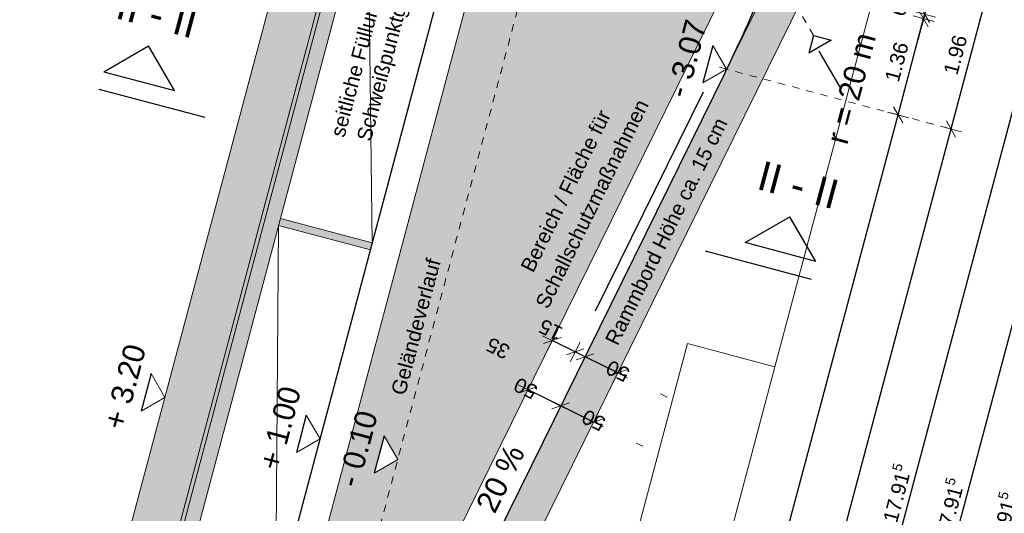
# Model space of a CAD drawing. Header units: metres. Extents: x 4462371 to 4462630, y 5328161 to 5328403.
# Tile 15 of 152: x 4462405.21 to 4462418.68, y 5328254.59 to 5328261.34. Entities that reach past the tile are written whole.
import ezdxf

# ---------------------------------------------------------------- set-up
doc = ezdxf.new("R2010")
doc.units = ezdxf.units.M
doc.header["$PDMODE"] = 65
doc.linetypes.add('AUSGEZOGEN', pattern=[0])
doc.linetypes.add('VERDECKT2_S2', pattern=[0.15, 0.1, -0.05])
doc.layers.add('Maßlinie_Allgemein', color=7, linetype='AUSGEZOGEN', lineweight=13)
doc.layers.add('Standard', color=7, linetype='AUSGEZOGEN', lineweight=13)
doc.styles.add('ARIAL', font='ARIAL.TTF')
doc.dimstyles.new('_DIMSTYLE_12', dxfattribs={"dimtxt": 0.2, "dimasz": 0.3, "dimexe": 0, "dimexo": 0, "dimgap": 0.1, "dimtad": 2, "dimrnd": 0.01, "dimzin": 4, "dimdsep": 46, "dimtxsty": 'ARIAL', "dimblk1": 'ALL_ML_STRICH', "dimblk2": 'ALL_ML_STRICH', "dimsah": 1, "dimcen": 0, "dimclrd": 7, "dimclre": 7, "dimclrt": 7, "dimadec": 0, "dimazin": 0, "dimtfac": 1, "dimtdec": 0, "dimtix": 1, "dimtmove": 2, "dimatfit": 3, "dimfxl": 0, "dimtzin": 0, "dimlwd": 0, "dimlwe": 13, "dimarcsym": 0})
doc.dimstyles.new('_DIMSTYLE_14', dxfattribs={"dimtxt": 0.2, "dimasz": 0.3, "dimexe": 0, "dimexo": 0, "dimgap": 0.1, "dimtad": 2, "dimdec": 1, "dimlfac": 100, "dimrnd": 1, "dimzin": 4, "dimdsep": 46, "dimtxsty": 'ARIAL', "dimblk1": 'ALL_ML_STRICH', "dimblk2": 'ALL_ML_STRICH', "dimsah": 1, "dimcen": 0, "dimclrd": 7, "dimclre": 7, "dimclrt": 7, "dimadec": 0, "dimazin": 0, "dimtfac": 1, "dimtdec": 0, "dimtix": 1, "dimtmove": 2, "dimatfit": 3, "dimfxl": 0, "dimtvp": 1.2, "dimtzin": 0, "dimlwd": 0, "dimlwe": 13, "dimarcsym": 0})
doc.dimstyles.new('_DIMSTYLE_20', dxfattribs={"dimtxt": 0.2, "dimasz": 0.3, "dimexe": 0, "dimexo": 0, "dimgap": 0.1, "dimtad": 2, "dimdec": 1, "dimlfac": 100, "dimrnd": 0.5, "dimzin": 4, "dimdsep": 46, "dimtxsty": 'ARIAL', "dimblk1": 'ALL_ML_STRICH', "dimblk2": 'ALL_ML_STRICH', "dimsah": 1, "dimcen": 0, "dimclrd": 7, "dimclre": 7, "dimclrt": 7, "dimadec": 0, "dimazin": 0, "dimtfac": 1, "dimtdec": 0, "dimtix": 1, "dimtmove": 2, "dimatfit": 3, "dimfxl": 0, "dimtvp": 1.2, "dimtzin": 0, "dimlwd": 0, "dimlwe": 13, "dimarcsym": 0})
doc.dimstyles.new('_DIMSTYLE_8', dxfattribs={"dimtxt": 0.2, "dimasz": 0.3, "dimexe": 0, "dimexo": 0, "dimgap": 0.1, "dimtad": 2, "dimdec": 3, "dimrnd": 0.005, "dimzin": 4, "dimdsep": 46, "dimtxsty": 'ARIAL', "dimblk1": 'ALL_ML_STRICH', "dimblk2": 'ALL_ML_STRICH', "dimsah": 1, "dimcen": 0, "dimclrd": 7, "dimclre": 7, "dimclrt": 7, "dimadec": 0, "dimazin": 0, "dimtfac": 1, "dimtdec": 0, "dimtix": 1, "dimtmove": 2, "dimatfit": 3, "dimfxl": 0, "dimtzin": 0, "dimlwd": 0, "dimlwe": 13, "dimarcsym": 0})

# ---------------------------------------------------------------- blocks, each defined once
blk = doc.blocks.new('ALL_ML_STRICH')
at = {"color": 0, "linetype": 'ByBlock', "lineweight": -2}
for p, q in [((0, -0.5), (0, 0.5)), ((-1, 0), (0.5, 0)), ((-0.3, -0.3), (0.3, 0.3))]:
    blk.add_line(p, q, dxfattribs=at)
blk = doc.blocks.new('*D291')
at = {"layer": 'DEFPOINTS', "color": 7, "linetype": 'AUSGEZOGEN', "lineweight": 13}
for p in [(4462414.88, 5328260.665), (4462409.227, 5328249.188), (4462414.721, 5328247.725)]:
    blk.add_point(p, dxfattribs=at)
at = {"layer": 'Maßlinie_Allgemein', "color": 7, "linetype": 'AUSGEZOGEN', "lineweight": -2}
for p, q in [((4462414.721, 5328247.725), (4462417.949, 5328259.848)), ((4462417.949, 5328259.848), (4462417.949, 5328259.848)), ((4462414.721, 5328247.725), (4462414.721, 5328247.725))]:
    blk.add_line(p, q, dxfattribs=at)
at = {"layer": 'Maßlinie_Allgemein', "color": 7, "linetype": 'AUSGEZOGEN', "lineweight": 13, "yscale": 0.3, "zscale": 0.3}
for p, xscale, rotation in [((4462417.949, 5328259.848), 0.2999999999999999, 75.08618457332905), ((4462414.721, 5328247.725), 0.3, 255.0861845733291)]:
    blk.add_blockref('ALL_ML_STRICH', p, dxfattribs=dict(at, xscale=xscale, rotation=rotation))
at = {"layer": 'Maßlinie_Allgemein', "color": 7, "linetype": 'AUSGEZOGEN', "lineweight": 13, "insert": (4462416.14, 5328253.845), "char_height": 0.2, "width": 1, "attachment_point": 5, "rotation": 75.0862, "style": 'ARIAL'}
blk.add_mtext('\\A1;{\\A1;{12.55\\H0.132000;\\S^ ;}}', dxfattribs=at)
blk = doc.blocks.new('*D292')
at = {"layer": 'DEFPOINTS', "color": 7, "linetype": 'AUSGEZOGEN', "lineweight": 13}
for p in [(4462415.66, 5328262.488), (4462414.88, 5328260.665), (4462417.949, 5328259.848)]:
    blk.add_point(p, dxfattribs=at)
at = {"layer": 'Maßlinie_Allgemein', "color": 7, "linetype": 'AUSGEZOGEN', "lineweight": -2}
for p, q in [((4462417.949, 5328259.848), (4462418.454, 5328261.743)), ((4462418.454, 5328261.743), (4462418.454, 5328261.743)), ((4462417.949, 5328259.848), (4462417.949, 5328259.848))]:
    blk.add_line(p, q, dxfattribs=at)
at = {"layer": 'Maßlinie_Allgemein', "color": 7, "linetype": 'AUSGEZOGEN', "lineweight": 13, "yscale": 0.3, "zscale": 0.3}
for p, xscale, rotation in [((4462418.454, 5328261.743), 0.2999999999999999, 75.08618457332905), ((4462417.949, 5328259.848), 0.3, 255.0861845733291)]:
    blk.add_blockref('ALL_ML_STRICH', p, dxfattribs=dict(at, xscale=xscale, rotation=rotation))
at = {"layer": 'Maßlinie_Allgemein', "color": 7, "linetype": 'AUSGEZOGEN', "lineweight": 13, "insert": (4462418.009, 5328260.862), "char_height": 0.2, "width": 0.8, "attachment_point": 5, "rotation": 75.0862, "style": 'ARIAL'}
blk.add_mtext('\\A1;{\\A1;{1.96\\H0.132000;\\S^ ;}}', dxfattribs=at)
blk = doc.blocks.new('*D297')
at = {"layer": 'DEFPOINTS', "color": 7, "linetype": 'AUSGEZOGEN', "lineweight": 13}
for p in [(4462414.88, 5328260.665), (4462409.227, 5328249.188), (4462413.996, 5328247.918)]:
    blk.add_point(p, dxfattribs=at)
at = {"layer": 'Maßlinie_Allgemein', "color": 7, "linetype": 'AUSGEZOGEN', "lineweight": -2}
for p, q in [((4462413.996, 5328247.918), (4462417.225, 5328260.041)), ((4462417.225, 5328260.041), (4462417.225, 5328260.041)), ((4462413.996, 5328247.918), (4462413.996, 5328247.918))]:
    blk.add_line(p, q, dxfattribs=at)
at = {"layer": 'Maßlinie_Allgemein', "color": 7, "linetype": 'AUSGEZOGEN', "lineweight": 13, "xscale": 0.3, "yscale": 0.3, "zscale": 0.3}
for p, rotation in [((4462417.225, 5328260.041), 75.08618457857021), ((4462413.996, 5328247.918), 255.0861845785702)]:
    blk.add_blockref('ALL_ML_STRICH', p, dxfattribs=dict(at, rotation=rotation))
at = {"layer": 'Maßlinie_Allgemein', "color": 7, "linetype": 'AUSGEZOGEN', "lineweight": 13, "insert": (4462415.415, 5328254.038), "char_height": 0.2, "width": 1, "attachment_point": 5, "rotation": 75.0862, "style": 'ARIAL'}
blk.add_mtext('\\A1;{\\A1;{12.55\\H0.132000;\\S^ ;}}', dxfattribs=at)
blk = doc.blocks.new('*D298')
at = {"layer": 'DEFPOINTS', "color": 7, "linetype": 'AUSGEZOGEN', "lineweight": 13}
for p in [(4462415.443, 5328261.925), (4462414.88, 5328260.665), (4462417.225, 5328260.041)]:
    blk.add_point(p, dxfattribs=at)
at = {"layer": 'Maßlinie_Allgemein', "color": 7, "linetype": 'AUSGEZOGEN', "lineweight": -2}
for p, q in [((4462417.225, 5328260.041), (4462417.575, 5328261.357)), ((4462417.575, 5328261.357), (4462417.575, 5328261.357)), ((4462417.225, 5328260.041), (4462417.225, 5328260.041))]:
    blk.add_line(p, q, dxfattribs=at)
at = {"layer": 'Maßlinie_Allgemein', "color": 7, "linetype": 'AUSGEZOGEN', "lineweight": 13, "xscale": 0.3, "yscale": 0.3, "zscale": 0.3}
for p, rotation in [((4462417.575, 5328261.357), 75.08618457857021), ((4462417.225, 5328260.041), 255.0861845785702)]:
    blk.add_blockref('ALL_ML_STRICH', p, dxfattribs=dict(at, rotation=rotation))
at = {"layer": 'Maßlinie_Allgemein', "color": 7, "linetype": 'AUSGEZOGEN', "lineweight": 13, "insert": (4462417.207, 5328260.766), "char_height": 0.2, "width": 0.8, "attachment_point": 5, "rotation": 75.0862, "style": 'ARIAL'}
blk.add_mtext('\\A1;{\\A1;{1.36\\H0.132000;\\S^ ;}}', dxfattribs=at)
blk = doc.blocks.new('*D299')
at = {"layer": 'DEFPOINTS', "color": 7, "linetype": 'AUSGEZOGEN', "lineweight": 13}
for p in [(4462415.466, 5328261.981), (4462415.443, 5328261.925), (4462417.575, 5328261.357)]:
    blk.add_point(p, dxfattribs=at)
at = {"layer": 'Maßlinie_Allgemein', "color": 7, "linetype": 'AUSGEZOGEN', "lineweight": -2}
for p, q in [((4462417.575, 5328261.357), (4462417.591, 5328261.415)), ((4462417.575, 5328261.357), (4462417.575, 5328261.357)), ((4462417.591, 5328261.415), (4462417.591, 5328261.415))]:
    blk.add_line(p, q, dxfattribs=at)
at = {"layer": 'Maßlinie_Allgemein', "color": 7, "linetype": 'AUSGEZOGEN', "lineweight": 13, "xscale": 0.3, "yscale": 0.3, "zscale": 0.3}
for p, rotation in [((4462417.591, 5328261.415), 75.08618457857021), ((4462417.575, 5328261.357), 255.0861845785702)]:
    blk.add_blockref('ALL_ML_STRICH', p, dxfattribs=dict(at, rotation=rotation))
at = {"layer": 'Maßlinie_Allgemein', "color": 7, "linetype": 'AUSGEZOGEN', "lineweight": 13, "insert": (4462417.241, 5328261.476), "char_height": 0.2, "width": 0.6, "attachment_point": 5, "rotation": 75.0862, "style": 'ARIAL'}
blk.add_mtext('\\A1;{\\A1;{6\\H0.132000;\\S^ ;}}', dxfattribs=at)
blk = doc.blocks.new('*D300')
at = {"layer": 'DEFPOINTS', "color": 7, "linetype": 'AUSGEZOGEN', "lineweight": 13}
for p in [(4462415.66, 5328262.488), (4462415.466, 5328261.981), (4462417.591, 5328261.415)]:
    blk.add_point(p, dxfattribs=at)
at = {"layer": 'Maßlinie_Allgemein', "color": 7, "linetype": 'AUSGEZOGEN', "lineweight": -2}
for p, q in [((4462417.591, 5328261.415), (4462417.729, 5328261.936)), ((4462417.729, 5328261.936), (4462417.729, 5328261.936)), ((4462417.591, 5328261.415), (4462417.591, 5328261.415))]:
    blk.add_line(p, q, dxfattribs=at)
at = {"layer": 'Maßlinie_Allgemein', "color": 7, "linetype": 'AUSGEZOGEN', "lineweight": 13, "xscale": 0.3, "yscale": 0.3, "zscale": 0.3}
for p, rotation in [((4462417.729, 5328261.936), 75.08618457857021), ((4462417.591, 5328261.415), 255.0861845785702)]:
    blk.add_blockref('ALL_ML_STRICH', p, dxfattribs=dict(at, rotation=rotation))
at = {"layer": 'Maßlinie_Allgemein', "color": 7, "linetype": 'AUSGEZOGEN', "lineweight": 13, "insert": (4462417.461, 5328261.72), "char_height": 0.2, "width": 0.8, "attachment_point": 5, "rotation": 75.0862, "style": 'ARIAL'}
blk.add_mtext('\\A1;{\\A1;{54\\H0.132000;\\S^ ;}}', dxfattribs=at)
blk = doc.blocks.new('*D302')
at = {"layer": 'DEFPOINTS', "color": 7, "linetype": 'AUSGEZOGEN', "lineweight": 13}
for p in [(4462414.522, 5328259.938), (4462415.041, 5328259.861), (4462413.06, 5328255.838)]:
    blk.add_point(p, dxfattribs=at)
at = {"layer": 'Maßlinie_Allgemein', "color": 7, "linetype": 'AUSGEZOGEN', "lineweight": -2}
for p, q in [((4462412.611, 5328256.059), (4462412.611, 5328256.059)), ((4462413.06, 5328255.838), (4462412.611, 5328256.059)), ((4462413.06, 5328255.838), (4462413.06, 5328255.838))]:
    blk.add_line(p, q, dxfattribs=at)
at = {"layer": 'Maßlinie_Allgemein', "color": 7, "linetype": 'AUSGEZOGEN', "lineweight": 13, "xscale": 0.3, "yscale": 0.3, "zscale": 0.3}
for p, rotation in [((4462412.611, 5328256.059), 153.7762527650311), ((4462413.06, 5328255.838), 333.7762527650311)]:
    blk.add_blockref('ALL_ML_STRICH', p, dxfattribs=dict(at, rotation=rotation))
at = {"layer": 'Maßlinie_Allgemein', "color": 7, "linetype": 'AUSGEZOGEN', "lineweight": 13, "insert": (4462413.061, 5328255.864), "char_height": 0.2, "width": 0.8, "attachment_point": 5, "rotation": 153.7763, "style": 'ARIAL'}
blk.add_mtext('\\A1;{\\A1;{50\\H0.132000;\\S^ ;}}', dxfattribs=at)
blk = doc.blocks.new('*D303')
at = {"layer": 'DEFPOINTS', "color": 7, "linetype": 'AUSGEZOGEN', "lineweight": 13}
for p in [(4462414.49, 5328261.004), (4462414.522, 5328259.938), (4462412.611, 5328256.059)]:
    blk.add_point(p, dxfattribs=at)
at = {"layer": 'Maßlinie_Allgemein', "color": 7, "linetype": 'AUSGEZOGEN', "lineweight": -2}
for p, q in [((4462412.163, 5328256.28), (4462412.163, 5328256.28)), ((4462412.611, 5328256.059), (4462412.163, 5328256.28)), ((4462412.611, 5328256.059), (4462412.611, 5328256.059))]:
    blk.add_line(p, q, dxfattribs=at)
at = {"layer": 'Maßlinie_Allgemein', "color": 7, "linetype": 'AUSGEZOGEN', "lineweight": 13, "xscale": 0.3, "yscale": 0.3, "zscale": 0.3}
for p, rotation in [((4462412.163, 5328256.28), 153.7762527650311), ((4462412.611, 5328256.059), 333.7762527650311)]:
    blk.add_blockref('ALL_ML_STRICH', p, dxfattribs=dict(at, rotation=rotation))
at = {"layer": 'Maßlinie_Allgemein', "color": 7, "linetype": 'AUSGEZOGEN', "lineweight": 13, "insert": (4462412.13, 5328256.301), "char_height": 0.2, "width": 0.8, "attachment_point": 5, "rotation": 153.7763, "style": 'ARIAL'}
blk.add_mtext('\\A1;{\\A1;{50\\H0.132000;\\S^ ;}}', dxfattribs=at)
blk = doc.blocks.new('*D304')
at = {"layer": 'DEFPOINTS', "color": 7, "linetype": 'AUSGEZOGEN', "lineweight": 13}
for p in [(4462414.853, 5328260.611), (4462415.373, 5328260.534), (4462413.391, 5328256.511)]:
    blk.add_point(p, dxfattribs=at)
at = {"layer": 'Maßlinie_Allgemein', "color": 7, "linetype": 'AUSGEZOGEN', "lineweight": -2}
for p, q in [((4462412.943, 5328256.732), (4462412.943, 5328256.732)), ((4462413.391, 5328256.511), (4462412.943, 5328256.732)), ((4462413.391, 5328256.511), (4462413.391, 5328256.511))]:
    blk.add_line(p, q, dxfattribs=at)
at = {"layer": 'Maßlinie_Allgemein', "color": 7, "linetype": 'AUSGEZOGEN', "lineweight": 13, "yscale": 0.3, "zscale": 0.3}
for p, xscale, rotation in [((4462412.943, 5328256.732), 0.2999999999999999, 153.7762528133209), ((4462413.391, 5328256.511), 0.3, 333.7762528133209)]:
    blk.add_blockref('ALL_ML_STRICH', p, dxfattribs=dict(at, xscale=xscale, rotation=rotation))
at = {"layer": 'Maßlinie_Allgemein', "color": 7, "linetype": 'AUSGEZOGEN', "lineweight": 13, "insert": (4462413.392, 5328256.537), "char_height": 0.2, "width": 0.8, "attachment_point": 5, "rotation": 153.7763, "style": 'ARIAL'}
blk.add_mtext('\\A1;{\\A1;{50\\H0.132000;\\S^ ;}}', dxfattribs=at)
blk = doc.blocks.new('*D305')
at = {"layer": 'DEFPOINTS', "color": 7, "linetype": 'AUSGEZOGEN', "lineweight": 13}
for p in [(4462414.853, 5328260.611), (4462413.083, 5328257.356), (4462412.943, 5328256.732)]:
    blk.add_point(p, dxfattribs=at)
at = {"layer": 'Maßlinie_Allgemein', "color": 7, "linetype": 'AUSGEZOGEN', "lineweight": -2}
for p, q in [((4462412.808, 5328256.799), (4462412.808, 5328256.799)), ((4462412.943, 5328256.732), (4462412.808, 5328256.799)), ((4462412.943, 5328256.732), (4462412.943, 5328256.732))]:
    blk.add_line(p, q, dxfattribs=at)
at = {"layer": 'Maßlinie_Allgemein', "color": 7, "linetype": 'AUSGEZOGEN', "lineweight": 13, "yscale": 0.3, "zscale": 0.3}
for p, xscale, rotation in [((4462412.943, 5328256.732), 0.3, 333.7762528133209), ((4462412.808, 5328256.799), 0.2999999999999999, 153.7762528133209)]:
    blk.add_blockref('ALL_ML_STRICH', p, dxfattribs=dict(at, xscale=xscale, rotation=rotation))
at = {"layer": 'Maßlinie_Allgemein', "color": 7, "linetype": 'AUSGEZOGEN', "lineweight": 13, "insert": (4462412.472, 5328257.1), "char_height": 0.2, "width": 0.8, "attachment_point": 5, "rotation": 153.7763, "style": 'ARIAL'}
blk.add_mtext('\\A1;{\\A1;{15\\H0.132000;\\S^ ;}}', dxfattribs=at)
blk = doc.blocks.new('*D306')
at = {"layer": 'DEFPOINTS', "color": 7, "linetype": 'AUSGEZOGEN', "lineweight": 13}
for p in [(4462414.821, 5328261.677), (4462413.083, 5328257.356), (4462412.808, 5328256.799)]:
    blk.add_point(p, dxfattribs=at)
at = {"layer": 'Maßlinie_Allgemein', "color": 7, "linetype": 'AUSGEZOGEN', "lineweight": -2}
for p, q in [((4462412.494, 5328256.953), (4462412.494, 5328256.953)), ((4462412.808, 5328256.799), (4462412.494, 5328256.953)), ((4462412.808, 5328256.799), (4462412.808, 5328256.799))]:
    blk.add_line(p, q, dxfattribs=at)
at = {"layer": 'Maßlinie_Allgemein', "color": 7, "linetype": 'AUSGEZOGEN', "lineweight": 13, "yscale": 0.3, "zscale": 0.3}
for p, xscale, rotation in [((4462412.494, 5328256.953), 0.2999999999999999, 153.7762528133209), ((4462412.808, 5328256.799), 0.3, 333.7762528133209)]:
    blk.add_blockref('ALL_ML_STRICH', p, dxfattribs=dict(at, xscale=xscale, rotation=rotation))
at = {"layer": 'Maßlinie_Allgemein', "color": 7, "linetype": 'AUSGEZOGEN', "lineweight": 13, "insert": (4462411.753, 5328256.849), "char_height": 0.2, "width": 0.8, "attachment_point": 5, "rotation": 153.7763, "style": 'ARIAL'}
blk.add_mtext('\\A1;{\\A1;{35\\H0.132000;\\S^ ;}}', dxfattribs=at)
blk = doc.blocks.new('*D386')
at = {"layer": 'DEFPOINTS', "color": 7, "linetype": 'AUSGEZOGEN', "lineweight": 13}
for p in [(4462414.079, 5328264.938), (4462408.627, 5328247.849), (4462416.522, 5328245.747)]:
    blk.add_point(p, dxfattribs=at)
at = {"layer": 'Maßlinie_Allgemein', "color": 7, "linetype": 'AUSGEZOGEN', "lineweight": -2}
for p, q in [((4462416.522, 5328245.747), (4462421.133, 5328263.059)), ((4462421.133, 5328263.059), (4462421.133, 5328263.059)), ((4462416.522, 5328245.747), (4462416.522, 5328245.747))]:
    blk.add_line(p, q, dxfattribs=at)
at = {"layer": 'Maßlinie_Allgemein', "color": 7, "linetype": 'AUSGEZOGEN', "lineweight": 13, "xscale": 0.3, "yscale": 0.3, "zscale": 0.3}
for p, rotation in [((4462421.133, 5328263.059), 75.08618496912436), ((4462416.522, 5328245.747), 255.0861849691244)]:
    blk.add_blockref('ALL_ML_STRICH', p, dxfattribs=dict(at, rotation=rotation))
at = {"layer": 'Maßlinie_Allgemein', "color": 7, "linetype": 'AUSGEZOGEN', "lineweight": 13, "insert": (4462418.638, 5328254.481), "char_height": 0.2, "width": 1.2, "attachment_point": 5, "rotation": 75.0862, "style": 'ARIAL'}
blk.add_mtext('\\A1;{\\A1;{17.91\\H0.132000;\\S5^ ;}}', dxfattribs=at)
blk = doc.blocks.new('*D390')
at = {"layer": 'DEFPOINTS', "color": 7, "linetype": 'AUSGEZOGEN', "lineweight": 13}
for p in [(4462438.886, 5328346.035), (4462408.627, 5328247.849), (4462417.247, 5328245.554)]:
    blk.add_point(p, dxfattribs=at)
at = {"layer": 'Maßlinie_Allgemein', "color": 7, "linetype": 'AUSGEZOGEN', "lineweight": -2}
for p, q in [((4462417.247, 5328245.554), (4462443.67, 5328344.761)), ((4462443.67, 5328344.761), (4462443.67, 5328344.761)), ((4462417.247, 5328245.554), (4462417.247, 5328245.554))]:
    blk.add_line(p, q, dxfattribs=at)
at = {"layer": 'Maßlinie_Allgemein', "color": 7, "linetype": 'AUSGEZOGEN', "lineweight": 13, "xscale": 0.3, "yscale": 0.3, "zscale": 0.3}
for p, rotation in [((4462443.67, 5328344.761), 75.08618496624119), ((4462417.247, 5328245.554), 255.0861849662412)]:
    blk.add_blockref('ALL_ML_STRICH', p, dxfattribs=dict(at, rotation=rotation))
at = {"layer": 'Maßlinie_Allgemein', "color": 7, "linetype": 'AUSGEZOGEN', "lineweight": 13, "insert": (4462430.267, 5328295.229), "char_height": 0.2, "width": 1.4, "attachment_point": 5, "rotation": 75.0862, "style": 'ARIAL'}
blk.add_mtext('\\A1;{\\A1;{102.66\\H0.132000;\\S5^ ;}}', dxfattribs=at)
blk = doc.blocks.new('*D658')
at = {"layer": 'DEFPOINTS', "color": 7, "linetype": 'AUSGEZOGEN', "lineweight": 13}
for p in [(4462416.737, 5328264.23), (4462408.627, 5328247.849), (4462415.797, 5328245.94)]:
    blk.add_point(p, dxfattribs=at)
at = {"layer": 'Maßlinie_Allgemein', "color": 7, "linetype": 'AUSGEZOGEN', "lineweight": -2}
for p, q in [((4462415.797, 5328245.94), (4462420.408, 5328263.252)), ((4462420.408, 5328263.252), (4462420.408, 5328263.252)), ((4462415.797, 5328245.94), (4462415.797, 5328245.94))]:
    blk.add_line(p, q, dxfattribs=at)
at = {"layer": 'Maßlinie_Allgemein', "color": 7, "linetype": 'AUSGEZOGEN', "lineweight": 13, "xscale": 0.3, "yscale": 0.3, "zscale": 0.3}
for p, rotation in [((4462420.408, 5328263.252), 75.08618456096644), ((4462415.797, 5328245.94), 255.0861845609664)]:
    blk.add_blockref('ALL_ML_STRICH', p, dxfattribs=dict(at, rotation=rotation))
at = {"layer": 'Maßlinie_Allgemein', "color": 7, "linetype": 'AUSGEZOGEN', "lineweight": 13, "insert": (4462417.913, 5328254.674), "char_height": 0.2, "width": 1.2, "attachment_point": 5, "rotation": 75.0862, "style": 'ARIAL'}
blk.add_mtext('\\A1;{\\A1;{17.91\\H0.132000;\\S5^ ;}}', dxfattribs=at)
blk = doc.blocks.new('*D665')
at = {"layer": 'DEFPOINTS', "color": 7, "linetype": 'AUSGEZOGEN', "lineweight": 13}
for p in [(4462416.253, 5328264.359), (4462408.627, 5328247.849), (4462415.073, 5328246.133)]:
    blk.add_point(p, dxfattribs=at)
at = {"layer": 'Maßlinie_Allgemein', "color": 7, "linetype": 'AUSGEZOGEN', "lineweight": -2}
for p, q in [((4462415.073, 5328246.133), (4462419.684, 5328263.445)), ((4462419.684, 5328263.445), (4462419.684, 5328263.445)), ((4462415.073, 5328246.133), (4462415.073, 5328246.133))]:
    blk.add_line(p, q, dxfattribs=at)
at = {"layer": 'Maßlinie_Allgemein', "color": 7, "linetype": 'AUSGEZOGEN', "lineweight": 13, "xscale": 0.3, "yscale": 0.3, "zscale": 0.3}
for p, rotation in [((4462419.684, 5328263.445), 75.08618456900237), ((4462415.073, 5328246.133), 255.0861845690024)]:
    blk.add_blockref('ALL_ML_STRICH', p, dxfattribs=dict(at, rotation=rotation))
at = {"layer": 'Maßlinie_Allgemein', "color": 7, "linetype": 'AUSGEZOGEN', "lineweight": 13, "insert": (4462417.189, 5328254.868), "char_height": 0.2, "width": 1.2, "attachment_point": 5, "rotation": 75.0862, "style": 'ARIAL'}
blk.add_mtext('\\A1;{\\A1;{17.91\\H0.132000;\\S5^ ;}}', dxfattribs=at)

msp = doc.modelspace()

# ---------------------------------------------------------------- hatches: boundary and pattern name
at = {"layer": 'Standard', "linetype": 'AUSGEZOGEN', "lineweight": 18}
for color, points in [(255, [(4462410.58031, 5328266.3871), (4462409.54018, 5328264.98248), (4462404.70403, 5328246.82453), (4462405.32595, 5328246.65889)]), (254, [(4462410.62937, 5328266.37403), (4462410.58031, 5328266.3871), (4462405.32595, 5328246.65889), (4462405.37501, 5328246.64583)]), (255, [(4462405.57125, 5328246.59356), (4462410.82562, 5328266.32177), (4462410.62937, 5328266.37403), (4462405.37501, 5328246.64583)]), (255, [(4462408.74996, 5328258.52844), (4462409.88538, 5328258.22604), (4462410.00617, 5328258.19387), (4462410.03191, 5328258.2905), (4462409.91112, 5328258.32267), (4462408.7757, 5328258.62507)])]:
    msp.add_hatch(color=color, dxfattribs=at).paths.add_polyline_path(points)
at = {"layer": 'Standard', "linetype": 'VERDECKT2_S2', "lineweight": 18}
h = msp.add_hatch(color=255, dxfattribs=at)
h.paths.add_polyline_path([(4462407.87998, 5328248.46232), (4462408.26177, 5328248.36064), (4462414.82109, 5328261.677), (4462411.62618, 5328262.52793), (4462411.57787, 5328262.5408), (4462407.83167, 5328248.47519)])
h.paths.add_polyline_path([(4462410.1932, 5328255.65232), (4462410.38119, 5328255.32784), (4462410.05671, 5328255.13985)], flags=16)
at = {"layer": 'Standard', "linetype": 'AUSGEZOGEN', "lineweight": 25}
for points in [[(4462415.49405, 5328261.91171), (4462414.88015, 5328260.66541), (4462415.37289, 5328260.53417), (4462415.85052, 5328261.50382), (4462415.63612, 5328261.87388)], [(4462415.38208, 5328261.77719), (4462415.32006, 5328261.62953), (4462415.25686, 5328261.48238), (4462415.19249, 5328261.33574), (4462415.12695, 5328261.18961), (4462415.06023, 5328261.04402), (4462414.99236, 5328260.89897), (4462414.92332, 5328260.75446), (4462415.49405, 5328261.91171), (4462415.44291, 5328261.92534)], [(4462409.43016, 5328249.13436), (4462409.71964, 5328249.05726), (4462415.37289, 5328260.53417), (4462414.88015, 5328260.66541), (4462414.8646, 5328260.63383), (4462414.85313, 5328260.61051), (4462409.25019, 5328249.23573), (4462409.44345, 5328249.18426)]]:
    msp.add_hatch(color=254, dxfattribs=at).paths.add_polyline_path(points)

# ---------------------------------------------------------------- linework, layer by layer
at = {"layer": 'Standard', "color": 7, "linetype": 'VERDECKT2_S2', "lineweight": 18}
for p, q in [((4462415.56948, 5328274.80797), (4462408.47975, 5328248.18863)), ((4462417.22461, 5328260.04099), (4462414.88007, 5328260.66543)), ((4462417.22461, 5328260.04099), (4462417.94934, 5328259.84796))]:
    msp.add_line(p, q, dxfattribs=at)
at = {"layer": 'Standard', "color": 7, "linetype": 'AUSGEZOGEN', "lineweight": 13}
for p, q in [((4462405.32595, 5328246.65889), (4462410.58031, 5328266.3871)), ((4462405.37501, 5328246.64583), (4462410.62937, 5328266.37403)), ((4462410.03191, 5328258.2905), (4462409.97374, 5328263.12327)), ((4462414.8646, 5328260.63383), (4462415.72824, 5328262.38715)), ((4462416.01383, 5328261.83537), (4462409.03769, 5328247.6728)), ((4462414.88015, 5328260.66541), (4462414.69216, 5328260.98988)), ((4462414.88015, 5328260.66541), (4462414.55567, 5328260.47742)), ((4462414.88015, 5328260.66541), (4462414.78352, 5328260.69114)), ((4462408.7757, 5328258.62507), (4462410.03191, 5328258.2905)), ((4462408.70905, 5328253.32364), (4462408.74996, 5328258.52844)), ((4462410.00617, 5328258.19387), (4462408.74996, 5328258.52844)), ((4462415.79943, 5328257.56839), (4462415.53992, 5328256.59406)), ((4462414.34381, 5328256.91263), (4462413.0261, 5328251.9651)), ((4462415.53992, 5328256.59406), (4462414.34381, 5328256.91263)), ((4462407.19481, 5328256.17649), (4462407.00682, 5328256.50097)), ((4462414.06412, 5328256.17987), (4462413.97441, 5328256.22406)), ((4462407.19481, 5328256.17649), (4462406.87034, 5328255.9885)), ((4462409.31824, 5328255.61094), (4462409.13025, 5328255.93542)), ((4462410.38119, 5328255.32784), (4462410.1932, 5328255.65232)), ((4462409.31824, 5328255.61094), (4462408.99376, 5328255.42295)), ((4462410.38119, 5328255.32784), (4462410.05671, 5328255.13985))]:
    msp.add_line(p, q, dxfattribs=at)
at = {"layer": 'Standard', "color": 7, "linetype": 'AUSGEZOGEN', "lineweight": 18}
for p, q in [((4462405.57125, 5328246.59356), (4462410.82562, 5328266.32177)), ((4462404.70403, 5328246.82453), (4462409.54018, 5328264.98248)), ((4462407.83167, 5328248.47519), (4462411.57787, 5328262.5408)), ((4462414.82109, 5328261.677), (4462408.26177, 5328248.36064))]:
    msp.add_line(p, q, dxfattribs=at)
at = {"layer": 'Standard', "color": 250, "linetype": 'AUSGEZOGEN', "lineweight": 13}
for p, q in [((4462415.79943, 5328257.56839), (4462417.51822, 5328264.02184)), ((4462415.53992, 5328256.59406), (4462412.00649, 5328243.32732))]:
    msp.add_line(p, q, dxfattribs=at)
at = {"layer": 'Standard', "color": 7, "linetype": 'AUSGEZOGEN', "lineweight": 25}
for p, q in [((4462411.29429, 5328263.03027), (4462407.74111, 5328249.6894)), ((4462416.06977, 5328261.12538), (4462416.00543, 5328260.8838)), ((4462416.31135, 5328261.06103), (4462416.00543, 5328260.8838)), ((4462416.06977, 5328261.12538), (4462416.31135, 5328261.06103)), ((4462406.3604, 5328260.63025), (4462406.97224, 5328260.98473)), ((4462407.32672, 5328260.37289), (4462406.97224, 5328260.98473)), ((4462414.69216, 5328260.98988), (4462414.55567, 5328260.47742)), ((4462416.14295, 5328260.91444), (4462416.43031, 5328260.41844)), ((4462406.3604, 5328260.63025), (4462407.32672, 5328260.37289)), ((4462414.85313, 5328260.61051), (4462409.22692, 5328249.18849)), ((4462407.74553, 5328260.00262), (4462406.29606, 5328260.38867)), ((4462414.55882, 5328260.35248), (4462413.08294, 5328257.35623)), ((4462415.13285, 5328258.29382), (4462415.74469, 5328258.64829)), ((4462416.09917, 5328258.03645), (4462415.74469, 5328258.64829)), ((4462416.09917, 5328258.03645), (4462415.13285, 5328258.29382)), ((4462414.58536, 5328258.18092), (4462416.03483, 5328257.79487)), ((4462407.00682, 5328256.50097), (4462406.87034, 5328255.9885)), ((4462409.13025, 5328255.93542), (4462408.99376, 5328255.42295)), ((4462410.1932, 5328255.65232), (4462410.05671, 5328255.13985))]:
    msp.add_line(p, q, dxfattribs=at)
at = {"layer": 'Standard', "color": 7, "linetype": 'VERDECKT2_S2', "lineweight": 13}
msp.add_line((4462416.06977, 5328261.12538), (4462415.50497, 5328262.10026), dxfattribs=at)
at = {"layer": 'Standard', "color": 52, "linetype": 'AUSGEZOGEN', "lineweight": 13}
msp.add_line((4462413.73271, 5328255.50707), (4462413.64301, 5328255.55126), dxfattribs=at)
at = {"layer": 'Standard', "color": 7, "linetype": 'AUSGEZOGEN', "lineweight": 25}
msp.add_arc((4462396.91162, 5328269.44806), 20, 333.776253, 338.078644, dxfattribs=at)

# ---------------------------------------------------------------- texts
at = {"layer": 'Standard', "color": 7, "linetype": 'AUSGEZOGEN', "lineweight": 18, "char_height": 0.2, "attachment_point": 2, "style": 'ARIAL'}
for s, insert, width, rotation, line_spacing_factor in [('{\\fArial|i0|b0;\\H0.200000;\\W1.000000;\\C7;seitliche Füllung mit}\\P{\\fArial|i0|b0;\\H0.200000;\\W1.000000;\\C7;Schweißpunktgitter}\\P', (4462409.77292, 5328260.95802), 2.5671746, 75.086185, 1.084337), ('{\\fArial|i0|b0;\\H0.200000;\\W1.000000;\\C7;Bereich / Fläche für}\\P{\\fArial|i0|b0;\\H0.200000;\\W1.000000;\\C7;Schallschutzmaßnahmen}\\P', (4462412.58867, 5328259.04493), 3.2536057, 63.776253, 1.204819)]:
    msp.add_mtext(s, dxfattribs=dict(at, insert=insert, width=width, rotation=rotation, line_spacing_factor=line_spacing_factor))
at = {"layer": 'Standard', "color": 7, "linetype": 'AUSGEZOGEN', "lineweight": 18, "style": 'ARIAL'}
for s, insert, char_height, width, attachment_point, rotation in [('\\W0.99;II\\~-\\~II', (4462407.03658, 5328261.2263), 0.4, 1.3037227, 8, 345.086185), ('\\W1.00;-\\~3.07', (4462414.47886, 5328260.77228), 0.3, 1.2249721, 8, 75.086185), ('\\W1.00;r\\~=\\~20\\~m', (4462416.6362, 5328261.19149), 0.3, 1.6997874, 3, 75.086185), ('\\W1.00;Rammbord\\~Höhe\\~ca.\\~15\\~cm', (4462414.14609, 5328258.40231), 0.2, 3.5299534, 8, 63.776253), ('\\W0.99;II\\~-\\~II', (4462415.80904, 5328258.88987), 0.4, 1.3037227, 8, 345.086185), ('\\W1.01;Geländeverlauf', (4462410.72792, 5328257.11539), 0.2, 2.0072293, 8, 75.086185), ('\\W1.00;+\\~3.20', (4462406.79363, 5328256.28334), 0.3, 1.3299746, 8, 75.086185), ('\\W0.98;+\\~1.00', (4462408.91706, 5328255.71779), 0.3, 1.3270955, 8, 75.086185), ('\\W0.98;-\\~0.10', (4462409.98001, 5328255.43469), 0.3, 1.2218178, 8, 75.086185), ('{\\fArial|i0|b0;\\H0.300000;\\W1.000000;\\C7;20 %}\\P', (4462411.92154, 5328254.99842), 0.3, 1.1101877, 8, 63.776253)]:
    msp.add_mtext(s, dxfattribs=dict(at, insert=insert, char_height=char_height, width=width, attachment_point=attachment_point, rotation=rotation))

# ---------------------------------------------------------------- dimensions: what is measured, and where the dimension line sits
at = {"layer": 'Maßlinie_Allgemein', "color": 7, "linetype": 'AUSGEZOGEN', "lineweight": 13}
for base, p1, p2, angle, dimstyle, picture, middle in [((4462443.66951, 5328344.76118), (4462417.24681, 5328245.55364), (4462443.66951, 5328344.76118), 75.086185, '_DIMSTYLE_8', '*D390', (4462430.26661, 5328295.22856)), ((4462421.13302, 5328263.05909), (4462416.52207, 5328245.74666), (4462421.13302, 5328263.05909), 75.086185, '_DIMSTYLE_8', '*D386', (4462418.63797, 5328254.48146)), ((4462419.68355, 5328263.44514), (4462415.0726, 5328246.13271), (4462419.68355, 5328263.44514), 75.086185, '_DIMSTYLE_8', '*D665', (4462417.1885, 5328254.86751)), ((4462420.40828, 5328263.25211), (4462415.79733, 5328245.93969), (4462420.40828, 5328263.25211), 75.086185, '_DIMSTYLE_8', '*D658', (4462417.91324, 5328254.67449)), ((4462418.45418, 5328261.74346), (4462417.94934, 5328259.84796), (4462418.45418, 5328261.74346), 75.086185, '_DIMSTYLE_12', '*D292', (4462418.00894, 5328260.86209)), ((4462417.72945, 5328261.93648), (4462417.59066, 5328261.4154), (4462417.72945, 5328261.93648), 75.086185, '_DIMSTYLE_14', '*D300', (4462417.46127, 5328261.71995)), ((4462417.59066, 5328261.4154), (4462417.57522, 5328261.35742), (4462417.59066, 5328261.4154), 75.086185, '_DIMSTYLE_14', '*D299', (4462417.24111, 5328261.47613)), ((4462417.57522, 5328261.35742), (4462417.22461, 5328260.04099), (4462417.57522, 5328261.35742), 75.086185, '_DIMSTYLE_12', '*D298', (4462417.20696, 5328260.76562)), ((4462412.49424, 5328256.95316), (4462412.80822, 5328256.7985), (4462412.49424, 5328256.95316), 153.776253, '_DIMSTYLE_20', '*D306', (4462411.75281, 5328256.84863)), ((4462412.16283, 5328256.28035), (4462412.61137, 5328256.05941), (4462412.16283, 5328256.28035), 153.776253, '_DIMSTYLE_20', '*D303', (4462412.12962, 5328256.30052)), ((4462417.94934, 5328259.84796), (4462414.72062, 5328247.72531), (4462417.94934, 5328259.84796), 75.086185, '_DIMSTYLE_12', '*D291', (4462416.13997, 5328253.84479)), ((4462417.22461, 5328260.04099), (4462413.99589, 5328247.91834), (4462417.22461, 5328260.04099), 75.086185, '_DIMSTYLE_12', '*D297', (4462415.41523, 5328254.03781)), ((4462412.80822, 5328256.7985), (4462412.94278, 5328256.73222), (4462412.80822, 5328256.7985), 153.776253, '_DIMSTYLE_20', '*D305', (4462412.47235, 5328257.10015)), ((4462412.94278, 5328256.73222), (4462413.39131, 5328256.51128), (4462412.94278, 5328256.73222), 153.776253, '_DIMSTYLE_20', '*D304', (4462413.3924, 5328256.53659)), ((4462412.61137, 5328256.05941), (4462413.05991, 5328255.83848), (4462412.61137, 5328256.05941), 153.776253, '_DIMSTYLE_20', '*D302', (4462413.06099, 5328255.86378))]:
    dim = msp.add_linear_dim(base=base, p1=p1, p2=p2, angle=angle, dimstyle=dimstyle, override={"dimpost": '<>', "dimclrd": 7, "dimclre": 7, "dimclrt": 7, "dimlwd": 0, "dimlwe": 13}, dxfattribs=at)
    dim.commit()
    dim.dimension.update_dxf_attribs({"geometry": picture, "text_midpoint": middle, "dimtype": 160})

doc.saveas('drawing.dxf')
